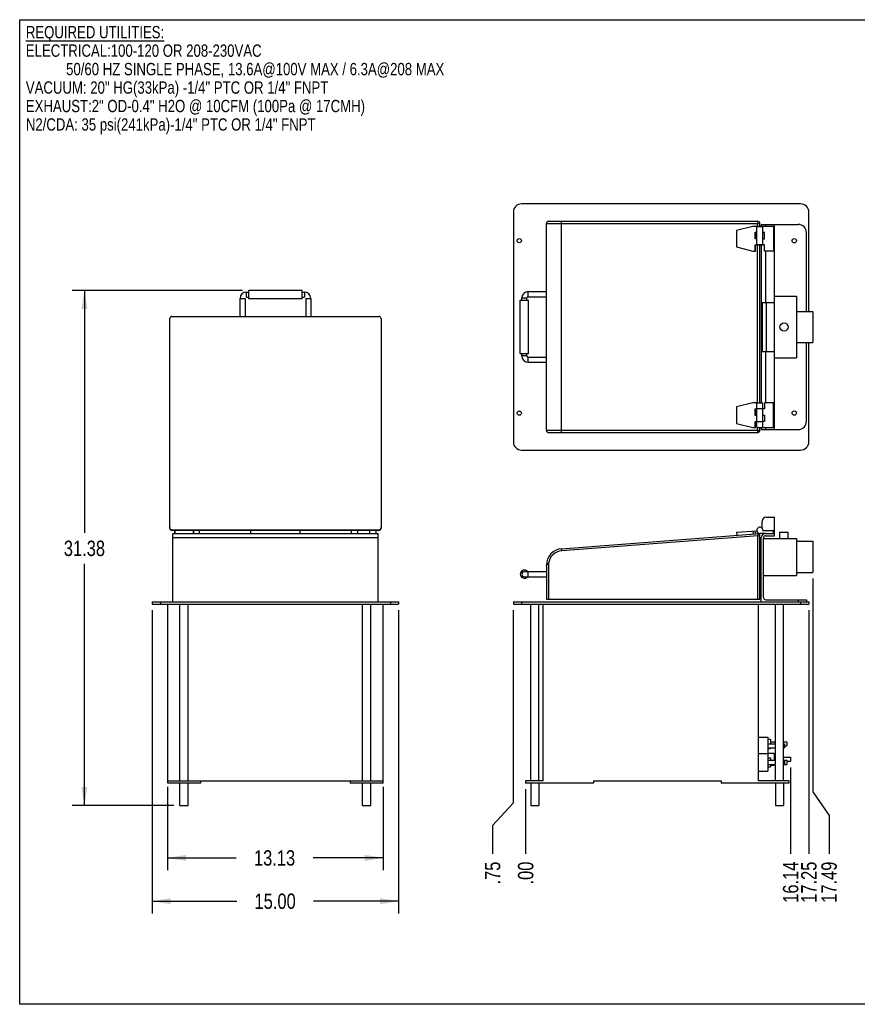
# Model space of a CAD drawing. Header units: inches. Extents: x 0 to 16, y 0 to 10.
# Tile 1 of 37: x 0 to 8.5, y 0 to 10. Entities that reach past the tile are written whole.
import ezdxf

# ---------------------------------------------------------------- set-up
doc = ezdxf.new("R2010")
doc.units = ezdxf.units.IN
doc.header["$LTSCALE"] = 0.935
doc.header["$MEASUREMENT"] = 0
doc.layers.get('0').update_dxf_attribs({"linetype": 'CONTINUOUS'})
doc.layers.add('02___PRT_ALL_AXES', color=7, linetype='CONTINUOUS')
doc.styles.get("Standard").update_dxf_attribs({"font": 'txt', "width": 0.8})
doc.dimstyles.new('DIMSTYLE_1', dxfattribs={"dimtxt": 0.15625, "dimasz": 0.1875, "dimexe": 0.125, "dimexo": 0.0625, "dimgap": 0.078125, "dimtad": 0, "dimtih": 1, "dimtoh": 1, "dimlfac": 6, "dimzin": 4, "dimdsep": 46, "dimtxsty": 'Standard', "dimblk": '_FILLED', "dimblk1": '_FILLED', "dimblk2": '_FILLED', "dimcen": 0.09, "dimazin": 1, "dimtfac": 1, "dimtofl": 0, "dimtmove": 0, "dimatfit": 3, "dimldrblk": '_FILLED', "dimfxl": 1, "dimtolj": 1, "dimtzin": 4, "dimarcsym": 0})
doc.dimstyles.new('DIMSTYLE_2', dxfattribs={"dimtxt": 0.15625, "dimasz": 0.1875, "dimexe": 0.125, "dimexo": 0.0625, "dimgap": 0.039062, "dimtad": 0, "dimtih": 1, "dimtoh": 1, "dimlfac": 6, "dimzin": 4, "dimdsep": 46, "dimtxsty": 'Standard', "dimblk": '_FILLED', "dimblk1": '_FILLED', "dimblk2": '_FILLED', "dimcen": 0.09, "dimazin": 1, "dimtfac": 1, "dimtofl": 0, "dimtmove": 0, "dimatfit": 3, "dimldrblk": '_FILLED', "dimfxl": 1, "dimtolj": 1, "dimtzin": 4, "dimarcsym": 0})

# ---------------------------------------------------------------- blocks, each defined once
blk = doc.blocks.new('_FILLED')
at = {"color": 0, "linetype": 'ByBlock'}
blk.add_solid([(0, 0), (-1, 0.167), (-1, -0.167)], dxfattribs=at)
blk = doc.blocks.new('*D1')
at = {"color": 2, "linetype": 'Continuous', "transparency": 16777216}
for p, q in [((1.502, 2.208), (1.502, 1.362)), ((3.69, 2.208), (3.69, 1.362)), ((1.502, 1.487), (2.197, 1.487)), ((3.69, 1.487), (2.978, 1.487))]:
    blk.add_line(p, q, dxfattribs=at)
at = {"color": 2, "linetype": 'Continuous', "transparency": 16777216, "xscale": 0.1875, "yscale": 0.1875, "zscale": 0.1875, "rotation": 180}
blk.add_blockref('_FILLED', (1.502, 1.487), dxfattribs=at)
at = {"color": 2, "linetype": 'Continuous', "transparency": 16777216, "xscale": 0.1875, "yscale": 0.1875, "zscale": 0.1875}
blk.add_blockref('_FILLED', (3.69, 1.487), dxfattribs=at)
at = {"color": 2, "linetype": 'Continuous', "transparency": 16777216, "insert": (2.587, 1.565), "char_height": 0.1562, "width": 0.625, "attachment_point": 2, "line_spacing_factor": 0.9}
blk.add_mtext('13.13', dxfattribs=at)
blk = doc.blocks.new('*D2')
at = {"color": 2, "linetype": 'Continuous', "transparency": 16777216}
for p, q in [((1.346, 4.002), (1.346, 0.922)), ((3.846, 4.002), (3.846, 0.922)), ((1.346, 1.047), (2.203, 1.047)), ((3.846, 1.047), (2.984, 1.047))]:
    blk.add_line(p, q, dxfattribs=at)
at = {"color": 2, "linetype": 'Continuous', "transparency": 16777216, "xscale": 0.1875, "yscale": 0.1875, "zscale": 0.1875, "rotation": 180}
blk.add_blockref('_FILLED', (1.346, 1.047), dxfattribs=at)
at = {"color": 2, "linetype": 'Continuous', "transparency": 16777216, "xscale": 0.1875, "yscale": 0.1875, "zscale": 0.1875}
blk.add_blockref('_FILLED', (3.846, 1.047), dxfattribs=at)
at = {"color": 2, "linetype": 'Continuous', "transparency": 16777216, "insert": (2.593, 1.125), "char_height": 0.1562, "width": 0.625, "attachment_point": 2, "line_spacing_factor": 0.9}
blk.add_mtext('15.00', dxfattribs=at)
blk = doc.blocks.new('*D3')
at = {"color": 2, "linetype": 'Continuous', "transparency": 16777216}
for p, q in [((2.262, 7.25), (0.532, 7.25)), ((0.657, 7.25), (0.657, 4.787)), ((0.657, 2.02), (0.657, 4.474)), ((1.565, 2.02), (0.532, 2.02))]:
    blk.add_line(p, q, dxfattribs=at)
at = {"color": 2, "linetype": 'Continuous', "transparency": 16777216, "xscale": 0.1875, "yscale": 0.1875, "zscale": 0.1875}
for p, rotation in [((0.657, 7.25), 90), ((0.657, 2.02), 270)]:
    blk.add_blockref('_FILLED', p, dxfattribs=dict(at, rotation=rotation))
at = {"color": 2, "linetype": 'Continuous', "transparency": 16777216, "insert": (0.657, 4.709), "char_height": 0.1562, "width": 0.625, "attachment_point": 2, "line_spacing_factor": 0.9}
blk.add_mtext('31.38', dxfattribs=at)
blk = doc.blocks.new('*D4')
at = {"color": 2, "linetype": 'Continuous', "transparency": 16777216}
for p, q in [((5.011, 4.002), (5.011, 2.043)), ((5.011, 2.043), (4.8, 1.815)), ((4.8, 1.815), (4.8, 1.528))]:
    blk.add_line(p, q, dxfattribs=at)
at = {"color": 2, "linetype": 'Continuous', "transparency": 16777216, "insert": (4.722, 1.449), "char_height": 0.1562, "width": 0.375, "attachment_point": 3, "rotation": 90, "line_spacing_factor": 0.9}
blk.add_mtext('.75', dxfattribs=at)
blk = doc.blocks.new('*D5')
at = {"color": 2, "linetype": 'Continuous', "transparency": 16777216}
blk.add_line((5.136, 2.185), (5.136, 1.528), dxfattribs=at)
at = {"color": 2, "linetype": 'Continuous', "transparency": 16777216, "insert": (5.058, 1.449), "char_height": 0.1562, "width": 0.375, "attachment_point": 3, "rotation": 90, "line_spacing_factor": 0.9}
blk.add_mtext('.00', dxfattribs=at)
blk = doc.blocks.new('*D6')
at = {"color": 2, "linetype": 'Continuous', "transparency": 16777216}
blk.add_line((7.826, 2.406), (7.826, 1.528), dxfattribs=at)
at = {"color": 2, "linetype": 'Continuous', "transparency": 16777216, "insert": (7.748, 1.449), "char_height": 0.1562, "width": 0.625, "attachment_point": 3, "rotation": 90, "line_spacing_factor": 0.9}
blk.add_mtext('16.14', dxfattribs=at)
blk = doc.blocks.new('*D7')
at = {"color": 2, "linetype": 'Continuous', "transparency": 16777216}
blk.add_line((8.011, 4.002), (8.011, 1.528), dxfattribs=at)
at = {"color": 2, "linetype": 'Continuous', "transparency": 16777216, "insert": (7.933, 1.449), "char_height": 0.1562, "width": 0.625, "attachment_point": 3, "rotation": 90, "line_spacing_factor": 0.9}
blk.add_mtext('17.25', dxfattribs=at)
blk = doc.blocks.new('*D8')
at = {"color": 2, "linetype": 'Continuous', "transparency": 16777216}
for p, q in [((8.051, 4.323), (8.051, 2.158)), ((8.051, 2.158), (8.216, 1.917)), ((8.216, 1.917), (8.216, 1.528))]:
    blk.add_line(p, q, dxfattribs=at)
at = {"color": 2, "linetype": 'Continuous', "transparency": 16777216, "insert": (8.138, 1.449), "char_height": 0.1562, "width": 0.625, "attachment_point": 3, "rotation": 90, "line_spacing_factor": 0.9}
blk.add_mtext('17.49', dxfattribs=at)

msp = doc.modelspace()

# ---------------------------------------------------------------- linework, layer by layer
at = {"color": 7, "linetype": 'Continuous'}
for p, q in [((0, 0), (0, 10)), ((0, 10), (16, 10)), ((7.9279, 8.1294), (5.0946, 8.1294)), ((5.0112, 8.0461), (5.0112, 5.7128)), ((8.0112, 7.0378), (8.0112, 8.0461)), ((5.3472, 5.8283), (5.3472, 7.9308)), ((5.3472, 7.9308), (7.5139, 7.9308)), ((5.3689, 7.9524), (7.4922, 7.9524)), ((5.5011, 5.8274), (5.5011, 7.9308)), ((7.4421, 7.9004), (7.2759, 7.8587)), ((7.4823, 7.9004), (7.4421, 7.9004)), ((7.4906, 7.9004), (7.4906, 7.9308)), ((7.5139, 7.9002), (7.5139, 7.9308)), ((7.5286, 7.9211), (7.5286, 7.9002)), ((7.5286, 7.9211), (7.9036, 7.9211)), ((7.5703, 7.9211), (7.5703, 7.9002)), ((7.6522, 7.9002), (7.6522, 7.6502)), ((7.662, 5.8378), (7.662, 7.9211)), ((7.2759, 7.8587), (7.2759, 7.6921)), ((7.4674, 7.7754), (7.4674, 7.8404)), ((7.4697, 7.7754), (7.4697, 7.8404)), ((7.5605, 7.7744), (7.5605, 7.8394)), ((7.987, 7.0378), (7.987, 7.8378)), ((7.4674, 7.6504), (7.4674, 7.7137)), ((7.4697, 7.6504), (7.4697, 7.7137)), ((7.4906, 6.1086), (7.4906, 7.7119)), ((7.5139, 6.1086), (7.5139, 7.7119)), ((7.5286, 7.7119), (7.5286, 6.1086)), ((7.5605, 7.6502), (7.5605, 7.7127)), ((7.2759, 7.6921), (7.4421, 7.6504)), ((7.4421, 7.6504), (7.4697, 7.6504)), ((7.6522, 7.6502), (7.5605, 7.6502)), ((7.5703, 7.6502), (7.5703, 7.1294)), ((2.3015, 7.1821), (2.3015, 7.2342)), ((2.3015, 7.2342), (2.3248, 7.2342)), ((2.3248, 7.1665), (2.3248, 7.2498)), ((2.8665, 7.2498), (2.3248, 7.2498)), ((2.8665, 7.1665), (2.8665, 7.2498)), ((2.8665, 7.2342), (2.89, 7.2342)), ((2.89, 7.2342), (2.89, 7.1821)), ((5.1623, 7.1869), (5.1623, 7.239)), ((5.1623, 7.239), (5.3472, 7.239)), ((2.2363, 7.1691), (2.2363, 6.9868)), ((2.2884, 7.1691), (2.2884, 6.9868)), ((2.3015, 7.1821), (2.3248, 7.1821)), ((2.8665, 7.1665), (2.3248, 7.1665)), ((2.8665, 7.1821), (2.89, 7.1821)), ((2.903, 7.1691), (2.903, 6.9868)), ((2.9551, 7.1691), (2.9551, 6.9868)), ((5.0816, 6.6088), (5.0816, 7.1505)), ((5.0816, 7.1505), (5.1649, 7.1505)), ((5.0972, 7.1505), (5.0972, 7.1739)), ((5.0972, 7.1739), (5.1493, 7.1739)), ((5.1493, 7.1505), (5.1493, 7.1739)), ((5.1623, 7.1869), (5.3472, 7.1869)), ((5.1649, 6.6088), (5.1649, 7.1505)), ((7.537, 7.1294), (7.662, 7.1294)), ((7.537, 7.1294), (7.537, 6.6294)), ((7.5786, 7.1294), (7.5786, 6.6294)), ((7.662, 7.1919), (7.8845, 7.1919)), ((7.8845, 7.1919), (7.8845, 6.5669)), ((1.5229, 4.8355), (1.5229, 6.9651)), ((1.5446, 6.9868), (3.6471, 6.9868)), ((3.6687, 6.9651), (3.6687, 4.8355)), ((7.987, 5.9211), (7.987, 6.7211)), ((8.0112, 5.7128), (8.0112, 6.7211)), ((5.0816, 6.6088), (5.1649, 6.6088)), ((5.0972, 6.5853), (5.0972, 6.6088)), ((5.1493, 6.5853), (5.1493, 6.6088)), ((7.537, 6.6294), (7.662, 6.6294)), ((7.5703, 6.6294), (7.5703, 6.1086)), ((5.1493, 6.5853), (5.0972, 6.5853)), ((5.1623, 6.5202), (5.1623, 6.5723)), ((5.1623, 6.5723), (5.3472, 6.5723)), ((5.1623, 6.5202), (5.3472, 6.5202)), ((7.662, 6.5669), (7.8845, 6.5669)), ((7.4421, 6.1086), (7.2759, 6.067)), ((7.4823, 6.1086), (7.4421, 6.1086)), ((7.6522, 6.1086), (7.5605, 6.1086)), ((7.5605, 6.1086), (7.5605, 6.0461)), ((7.6522, 5.8586), (7.6522, 6.1086)), ((7.2759, 6.067), (7.2759, 5.9003)), ((7.4674, 5.9811), (7.4674, 6.0478)), ((7.4697, 5.9811), (7.4697, 6.0478)), ((7.2759, 5.9003), (7.4421, 5.8586)), ((7.4674, 5.9195), (7.4822, 5.9195)), ((7.4674, 5.8586), (7.4674, 5.9195)), ((7.4697, 5.8586), (7.4697, 5.9195)), ((7.5605, 5.9845), (7.5605, 5.9195)), ((7.4922, 5.8274), (5.3482, 5.8274)), ((5.3689, 5.8066), (7.4922, 5.8066)), ((7.4421, 5.8586), (7.4697, 5.8586)), ((7.4906, 5.8274), (7.4906, 5.8586)), ((7.4922, 5.8274), (7.4922, 5.8066)), ((7.5139, 5.8283), (7.5139, 5.8586)), ((7.5286, 5.8586), (7.5286, 5.8378)), ((7.5286, 5.8378), (7.9036, 5.8378)), ((7.5703, 5.8586), (7.5703, 5.8378)), ((5.0946, 5.6294), (7.9279, 5.6294)), ((7.537, 4.8346), (7.537, 4.9067)), ((7.5786, 4.9483), (7.662, 4.9483)), ((7.662, 4.7592), (7.662, 4.9483)), ((1.5446, 4.8138), (1.5446, 4.8202)), ((1.5446, 4.8202), (3.6471, 4.8202)), ((3.6471, 4.8138), (1.5446, 4.8138)), ((1.8251, 4.8128), (1.7634, 4.8128)), ((1.8251, 4.7817), (1.8251, 4.8128)), ((2.3459, 4.7817), (2.3459, 4.8138)), ((2.8459, 4.7817), (2.8459, 4.8138)), ((3.5558, 4.8138), (3.5558, 4.8112)), ((3.6471, 4.8202), (3.6471, 4.8138)), ((7.2759, 4.7945), (7.4824, 4.8104)), ((7.4421, 4.8073), (7.4444, 4.7762)), ((7.4697, 4.7782), (7.4674, 4.8093)), ((7.6522, 4.7817), (7.6522, 4.8128)), ((1.5542, 4.0867), (1.5542, 4.7817)), ((1.5542, 4.7817), (1.5751, 4.7817)), ((1.5542, 4.74), (3.6375, 4.74)), ((1.7634, 4.7817), (3.3667, 4.7817)), ((3.6167, 4.7817), (3.6375, 4.7817)), ((3.6375, 4.0867), (3.6375, 4.7817)), ((5.5011, 4.6268), (7.5138, 4.7816)), ((7.4922, 4.759), (5.5027, 4.606)), ((7.2759, 4.7945), (7.2783, 4.7635)), ((7.4906, 4.7798), (7.4922, 4.759)), ((7.4922, 4.7799), (7.4922, 4.7737)), ((7.4922, 4.7737), (7.4922, 4.759)), ((7.4922, 4.1149), (7.4922, 4.759)), ((7.5139, 4.1149), (7.5139, 4.7582)), ((7.5286, 4.0867), (7.5286, 4.74)), ((7.5511, 4.1308), (7.5511, 4.7383)), ((7.5511, 4.7315), (7.8845, 4.7315)), ((7.5703, 4.7817), (7.662, 4.7817)), ((7.572, 4.7592), (7.662, 4.7592)), ((7.8845, 4.7315), (7.8845, 4.3565)), ((5.5027, 4.606), (5.5011, 4.6268)), ((5.3472, 4.4606), (5.3472, 4.1149)), ((5.3482, 4.4784), (5.3689, 4.4762)), ((5.3689, 4.4762), (5.3689, 4.1149)), ((5.1233, 4.3951), (5.3472, 4.3951)), ((5.1233, 4.343), (5.3472, 4.343)), ((5.1623, 4.343), (5.1623, 4.3951)), ((7.5511, 4.3565), (7.8845, 4.3565)), ((5.3472, 4.1149), (7.5139, 4.1149)), ((7.5728, 4.1092), (7.987, 4.1092)), ((7.9036, 4.1092), (7.9036, 4.0867)), ((7.987, 4.1092), (7.987, 4.0867)), ((1.3459, 4.0867), (1.3459, 4.0642)), ((1.3459, 4.0867), (3.8459, 4.0867)), ((1.3459, 4.0642), (3.8459, 4.0642)), ((1.4292, 4.0867), (1.4292, 4.0642)), ((1.5021, 2.2475), (1.5021, 4.0642)), ((3.6896, 2.2475), (3.6896, 4.0642)), ((3.7625, 4.0867), (3.7625, 4.0642)), ((3.8459, 4.0867), (3.8459, 4.0642)), ((5.0112, 4.0867), (5.0112, 4.0642)), ((5.0112, 4.0867), (8.0112, 4.0867)), ((5.0112, 4.0642), (8.0112, 4.0642)), ((5.0946, 4.0867), (5.0946, 4.0642)), ((5.3133, 2.27), (5.3133, 4.0642)), ((7.5008, 2.27), (7.5008, 4.0642)), ((7.9279, 4.0867), (7.9279, 4.0642)), ((8.0112, 4.0867), (8.0112, 4.0642)), ((7.5958, 2.5522), (7.6591, 2.5522)), ((7.6591, 2.5522), (7.6591, 2.4783)), ((7.6216, 2.4272), (7.6591, 2.4272)), ((7.6591, 2.4367), (7.6591, 2.4272)), ((1.5021, 2.27), (3.6896, 2.27)), ((1.8355, 2.2475), (1.5021, 2.2475)), ((1.8355, 2.27), (1.8355, 2.2475)), ((3.3563, 2.27), (3.3563, 2.2475)), ((3.6896, 2.2475), (3.3563, 2.2475)), ((5.1362, 2.27), (5.1362, 2.2475)), ((5.3133, 2.27), (5.1362, 2.27)), ((5.8237, 2.2475), (5.1362, 2.2475)), ((5.8237, 2.27), (7.1196, 2.27)), ((5.8237, 2.27), (5.8237, 2.2475)), ((7.1196, 2.27), (7.1196, 2.2475)), ((7.8071, 2.2475), (7.1196, 2.2475)), ((7.8071, 2.27), (7.5008, 2.27)), ((7.8071, 2.27), (7.8071, 2.2475)), ((16, 0), (0, 0))]:
    msp.add_line(p, q, dxfattribs=at)
for centre, radius, start, end in [((5.0946, 8.0461), 0.0833, 90, 180), ((7.9279, 8.0461), 0.0833, 0, 90), ((5.3689, 7.9308), 0.0217, 90, 180), ((7.4922, 7.9308), 0.0217, 0, 90), ((7.9036, 7.8378), 0.0833, 0, 90), ((2.3015, 7.1691), 0.0651, 89.99906, 179.99906), ((2.89, 7.1691), 0.0651, 0.00094, 90.00094), ((5.1623, 7.1739), 0.0651, 90, 180), ((5.1623, 7.1739), 0.013, 90, 180), ((1.5446, 6.9651), 0.0217, 90.00167, 179.99532), ((3.6471, 6.9651), 0.0217, 0.00468, 89.99833), ((5.1623, 6.5853), 0.0651, 180, 270), ((5.1623, 6.5853), 0.013, 180, 270), ((7.9036, 5.9211), 0.0833, 270, 360), ((5.3689, 5.8283), 0.0217, 180, 270), ((7.4922, 5.8283), 0.0217, 270, 360), ((5.0946, 5.7128), 0.0833, 180, 270), ((7.9279, 5.7128), 0.0833, 270, 360), ((7.5786, 4.9067), 0.0417, 90, 180), ((1.5446, 4.8419), 0.0217, 180.00468, 269.99833), ((1.5446, 4.8355), 0.0217, 180.00495, 269.99812), ((3.6471, 4.8419), 0.0217, 270.00167, 359.99532), ((3.6471, 4.8355), 0.0217, 269.97185, 0.00304), ((7.4922, 4.7582), 0.0217, 0, 94.39871), ((7.5703, 4.74), 0.0417, 90, 180), ((7.572, 4.7383), 0.0208, 90, 180), ((5.5139, 4.4606), 0.1667, 94.39871, 180), ((5.5139, 4.4606), 0.1458, 94.39791, 173.86842), ((5.1233, 4.3691), 0.0417, 38.7329, 321.2671), ((5.1233, 4.3691), 0.026, 90, 270), ((7.5728, 4.1308), 0.0217, 180, 270)]:
    msp.add_arc(centre, radius, start, end, dxfattribs=at)
for points, knots in [([(5.5011, 7.9308), (5.5011, 7.9322), (5.5011, 7.9349), (5.5012, 7.939), (5.5014, 7.9427), (5.5016, 7.9459), (5.5018, 7.9486), (5.5021, 7.9504), (5.5023, 7.9514), (5.5024, 7.9519), (5.5025, 7.9522), (5.5026, 7.9523), (5.5027, 7.9524), (5.5028, 7.9524)], [0, 0, 0, 0, 0.193044, 0.379077, 0.550402, 0.700724, 0.824448, 0.916893, 0.950386, 0.975065, 0.98415, 0.991162, 1, 1, 1, 1]), ([(7.4922, 7.9524), (7.4922, 7.9524), (7.4921, 7.9523), (7.492, 7.9522), (7.4919, 7.9519), (7.4917, 7.9514), (7.4915, 7.9504), (7.4913, 7.9486), (7.491, 7.9459), (7.4908, 7.9427), (7.4907, 7.939), (7.4906, 7.9349), (7.4906, 7.9322), (7.4906, 7.9308)], [0, 0, 0, 0, 0.008838, 0.015851, 0.024937, 0.049617, 0.083112, 0.175564, 0.299304, 0.449645, 0.620974, 0.806976, 1, 1, 1, 1]), ([(2.2363, 7.1691), (2.2363, 7.1691), (2.2364, 7.1691), (2.2364, 7.1691), (2.2364, 7.1691), (2.2365, 7.1691), (2.2365, 7.1692), (2.2367, 7.1692), (2.2369, 7.1692), (2.2371, 7.1692), (2.2375, 7.1692), (2.2379, 7.1692), (2.2383, 7.1692), (2.2389, 7.1692), (2.2397, 7.1692), (2.2408, 7.1693), (2.2423, 7.1693), (2.244, 7.1693), (2.2459, 7.1693), (2.248, 7.1693), (2.2502, 7.1693), (2.2533, 7.1694), (2.2574, 7.1694), (2.2607, 7.1694), (2.2624, 7.1694)], [0, 0, 0, 0, 0.000388, 0.001325, 0.002851, 0.004971, 0.007687, 0.010996, 0.019395, 0.030156, 0.043256, 0.058657, 0.076321, 0.096207, 0.118276, 0.168725, 0.22717, 0.293064, 0.365759, 0.444572, 0.528725, 0.617401, 0.804976, 1, 1, 1, 1]), ([(2.2624, 7.1694), (2.2641, 7.1694), (2.2674, 7.1694), (2.2715, 7.1694), (2.2746, 7.1693), (2.2768, 7.1693), (2.2789, 7.1693), (2.2807, 7.1693), (2.2825, 7.1693), (2.284, 7.1693), (2.2851, 7.1692), (2.2859, 7.1692), (2.2864, 7.1692), (2.2869, 7.1692), (2.2873, 7.1692), (2.2876, 7.1692), (2.2879, 7.1692), (2.2881, 7.1692), (2.2882, 7.1692), (2.2883, 7.1691), (2.2884, 7.1691), (2.2884, 7.1691), (2.2884, 7.1691), (2.2884, 7.1691), (2.2884, 7.1691)], [0, 0, 0, 0, 0.195024, 0.382599, 0.471275, 0.555428, 0.634241, 0.706936, 0.77283, 0.831275, 0.881724, 0.903793, 0.923679, 0.941343, 0.956744, 0.969844, 0.980605, 0.989004, 0.992313, 0.995029, 0.997149, 0.998675, 0.999612, 1, 1, 1, 1]), ([(2.903, 7.1691), (2.903, 7.1691), (2.903, 7.1691), (2.9031, 7.1691), (2.9031, 7.1691), (2.9031, 7.1691), (2.9032, 7.1692), (2.9033, 7.1692), (2.9035, 7.1692), (2.9038, 7.1692), (2.9042, 7.1692), (2.9046, 7.1692), (2.905, 7.1692), (2.9055, 7.1692), (2.9063, 7.1692), (2.9075, 7.1693), (2.909, 7.1693), (2.9107, 7.1693), (2.9126, 7.1693), (2.9146, 7.1693), (2.9168, 7.1693), (2.9199, 7.1694), (2.924, 7.1694), (2.9274, 7.1694), (2.9291, 7.1694)], [0, 0, 0, 0, 0.000388, 0.001325, 0.002851, 0.004971, 0.007687, 0.010996, 0.019395, 0.030156, 0.043256, 0.058657, 0.076321, 0.096207, 0.118276, 0.168725, 0.22717, 0.293064, 0.365759, 0.444572, 0.528725, 0.617401, 0.804976, 1, 1, 1, 1]), ([(2.9291, 7.1694), (2.9307, 7.1694), (2.9341, 7.1694), (2.9382, 7.1694), (2.9413, 7.1693), (2.9435, 7.1693), (2.9455, 7.1693), (2.9474, 7.1693), (2.9491, 7.1693), (2.9506, 7.1693), (2.9518, 7.1692), (2.9526, 7.1692), (2.9531, 7.1692), (2.9536, 7.1692), (2.954, 7.1692), (2.9543, 7.1692), (2.9546, 7.1692), (2.9548, 7.1692), (2.9549, 7.1692), (2.955, 7.1691), (2.955, 7.1691), (2.9551, 7.1691), (2.9551, 7.1691), (2.9551, 7.1691), (2.9551, 7.1691)], [0, 0, 0, 0, 0.195024, 0.382599, 0.471275, 0.555428, 0.634241, 0.706936, 0.77283, 0.831275, 0.881724, 0.903793, 0.923679, 0.941343, 0.956744, 0.969844, 0.980605, 0.989004, 0.992313, 0.995029, 0.997149, 0.998675, 0.999612, 1, 1, 1, 1]), ([(5.3482, 5.8274), (5.3479, 5.8274), (5.3475, 5.8276), (5.3472, 5.8281), (5.3472, 5.8283)], [0, 0, 0, 0, 0.561346, 1, 1, 1, 1]), ([(5.3482, 5.8274), (5.3482, 5.8247), (5.3493, 5.8193), (5.3539, 5.8123), (5.3608, 5.8077), (5.3662, 5.8066), (5.3689, 5.8066)], [0, 0, 0, 0, 0.250663, 0.500938, 0.750664, 1, 1, 1, 1]), ([(5.5027, 5.8066), (5.5027, 5.8066), (5.5026, 5.8067), (5.5025, 5.8068), (5.5024, 5.8071), (5.5022, 5.8076), (5.502, 5.8086), (5.5018, 5.8103), (5.5016, 5.8129), (5.5014, 5.816), (5.5012, 5.8196), (5.5011, 5.8234), (5.5011, 5.8261), (5.5011, 5.8274)], [0, 0, 0, 0, 0.008838, 0.01585, 0.024935, 0.049614, 0.083107, 0.175552, 0.299276, 0.449598, 0.620923, 0.806956, 1, 1, 1, 1]), ([(7.4906, 5.8274), (7.4906, 5.8261), (7.4906, 5.8234), (7.4907, 5.8196), (7.4908, 5.816), (7.491, 5.8129), (7.4912, 5.8103), (7.4915, 5.8086), (7.4917, 5.8076), (7.4918, 5.8071), (7.4919, 5.8068), (7.492, 5.8067), (7.4921, 5.8066), (7.4922, 5.8066)], [0, 0, 0, 0, 0.193044, 0.379077, 0.550402, 0.700724, 0.824448, 0.916893, 0.950386, 0.975065, 0.98415, 0.991162, 1, 1, 1, 1]), ([(7.5139, 5.8283), (7.5139, 5.8282), (7.5138, 5.8282), (7.5137, 5.8281), (7.5134, 5.8281), (7.5129, 5.828), (7.5122, 5.8279), (7.5113, 5.8279), (7.5102, 5.8278), (7.5089, 5.8277), (7.5069, 5.8277), (7.5041, 5.8276), (7.5004, 5.8275), (7.4964, 5.8274), (7.4936, 5.8274), (7.4922, 5.8274)], [0, 0, 0, 0, 0.00646, 0.012719, 0.021276, 0.045339, 0.078493, 0.120455, 0.17085, 0.229198, 0.294944, 0.44606, 0.618435, 0.805469, 1, 1, 1, 1]), ([(7.4922, 4.759), (7.4936, 4.759), (7.4964, 4.759), (7.5004, 4.759), (7.5041, 4.7589), (7.5069, 4.7588), (7.5089, 4.7587), (7.5102, 4.7587), (7.5113, 4.7586), (7.5122, 4.7585), (7.5129, 4.7584), (7.5134, 4.7584), (7.5137, 4.7583), (7.5138, 4.7583), (7.5139, 4.7582), (7.5139, 4.7582)], [0, 0, 0, 0, 0.194531, 0.381565, 0.55394, 0.705056, 0.770802, 0.82915, 0.879546, 0.921507, 0.954661, 0.978724, 0.987281, 0.99354, 1, 1, 1, 1]), ([(5.3472, 4.4606), (5.3472, 4.4613), (5.3475, 4.4628), (5.3488, 4.465), (5.3508, 4.467), (5.353, 4.4686), (5.355, 4.4699), (5.3573, 4.4712), (5.3605, 4.4728), (5.3646, 4.4745), (5.3674, 4.4756), (5.3689, 4.4761)], [0, 0, 0, 0, 0.077714, 0.164318, 0.266178, 0.385395, 0.451424, 0.521425, 0.671892, 0.833227, 1, 1, 1, 1])]:
    msp.add_open_spline(points, degree=3, knots=knots, dxfattribs=at)
at = {"layer": '02___PRT_ALL_AXES', "color": 7, "linetype": 'Continuous'}
for p, q in [((7.4822, 7.7119), (7.4822, 7.9004)), ((7.4822, 7.9004), (7.5455, 7.9004)), ((7.6522, 7.9002), (7.4822, 7.9002)), ((7.5455, 7.7119), (7.5455, 7.9004)), ((7.4674, 7.8404), (7.4823, 7.8404)), ((7.5605, 7.8394), (7.5455, 7.8394)), ((7.4823, 7.7754), (7.4674, 7.7754)), ((7.4674, 7.7137), (7.4823, 7.7137)), ((7.4822, 7.7121), (7.5455, 7.7121)), ((7.5455, 7.7119), (7.4822, 7.7119)), ((7.5455, 7.7744), (7.5605, 7.7744)), ((7.5605, 7.7127), (7.5455, 7.7127)), ((7.8845, 7.0378), (8.0511, 7.0378)), ((8.0511, 7.0378), (8.0511, 6.7211)), ((7.8845, 6.7211), (8.0511, 6.7211)), ((7.4822, 6.1086), (7.5455, 6.1086)), ((7.4822, 5.8586), (7.4822, 6.1086)), ((7.5455, 5.8586), (7.5455, 6.1086)), ((7.4674, 6.0478), (7.4823, 6.0478)), ((7.5455, 6.047), (7.4822, 6.047)), ((7.5605, 6.0461), (7.5455, 6.0461)), ((7.4823, 5.9811), (7.4674, 5.9811)), ((7.4822, 5.9203), (7.5455, 5.9203)), ((7.5455, 5.9845), (7.5605, 5.9845)), ((7.5605, 5.9195), (7.5455, 5.9195)), ((7.4822, 5.8586), (7.6522, 5.8586)), ((1.5749, 4.7817), (1.5749, 4.8133)), ((1.6349, 4.8112), (1.5749, 4.8112)), ((1.5751, 4.8133), (1.5751, 4.7817)), ((1.6349, 4.8138), (1.6349, 4.8112)), ((1.6999, 4.8112), (1.6999, 4.8138)), ((1.7616, 4.8112), (1.6999, 4.8112)), ((1.7616, 4.8133), (1.7616, 4.8112)), ((1.7633, 4.7817), (1.7633, 4.8138)), ((1.7634, 4.8133), (1.7634, 4.7817)), ((3.3667, 4.7817), (3.3667, 4.8138)), ((3.4275, 4.8112), (3.3667, 4.8112)), ((3.4275, 4.8133), (3.4275, 4.8112)), ((3.4283, 4.8133), (3.4283, 4.7817)), ((3.4942, 4.8112), (3.4942, 4.8138)), ((3.5558, 4.8112), (3.4942, 4.8112)), ((3.555, 4.7817), (3.555, 4.8112)), ((3.6167, 4.8133), (3.6167, 4.7817)), ((7.5455, 4.8128), (7.6522, 4.8128)), ((1.5749, 4.7817), (1.7634, 4.7817)), ((3.3667, 4.7817), (3.6167, 4.7817)), ((7.5703, 4.7817), (7.5138, 4.7817)), ((7.7178, 4.7315), (7.7178, 4.794)), ((7.7178, 4.794), (7.8011, 4.794)), ((7.8011, 4.7315), (7.8011, 4.794)), ((7.8845, 4.7023), (8.0511, 4.7023)), ((8.0511, 4.7023), (8.0511, 4.3857)), ((7.8845, 4.3857), (8.0511, 4.3857)), ((1.6271, 2.27), (1.6271, 4.0642)), ((1.7105, 2.27), (1.7105, 4.0642)), ((3.4813, 2.27), (3.4813, 4.0642)), ((3.5646, 2.27), (3.5646, 4.0642)), ((5.1883, 2.27), (5.1883, 4.0642)), ((5.2716, 2.27), (5.2716, 4.0642)), ((7.6716, 2.27), (7.6716, 4.0642)), ((7.755, 2.27), (7.755, 4.0642)), ((7.5008, 2.7127), (7.5958, 2.7127)), ((7.5958, 2.7127), (7.5958, 2.369)), ((7.5958, 2.6925), (7.6216, 2.6925)), ((7.5958, 2.645), (7.6716, 2.645)), ((7.5958, 2.6033), (7.6716, 2.6033)), ((7.6216, 2.6925), (7.6216, 2.6458)), ((7.6216, 2.6666), (7.6716, 2.6666)), ((7.6216, 2.6033), (7.6216, 2.5991)), ((7.755, 2.6666), (7.7883, 2.6666)), ((7.755, 2.645), (7.7625, 2.645)), ((7.755, 2.6033), (7.7625, 2.6033)), ((7.7625, 2.645), (7.7625, 2.6033)), ((7.7625, 2.625), (7.7883, 2.625)), ((7.7883, 2.6666), (7.7883, 2.625)), ((7.5008, 2.546), (7.5958, 2.546)), ((7.5958, 2.5991), (7.6216, 2.5991)), ((7.5958, 2.5042), (7.6216, 2.5042)), ((7.6216, 2.5042), (7.6216, 2.4783)), ((7.6591, 2.5105), (7.6716, 2.5105)), ((7.755, 2.5105), (7.8258, 2.5105)), ((7.8258, 2.5105), (7.8258, 2.4689)), ((7.5958, 2.4783), (7.6716, 2.4783)), ((7.5958, 2.4367), (7.6716, 2.4367)), ((7.5958, 2.4108), (7.6216, 2.4108)), ((7.6216, 2.4367), (7.6216, 2.4108)), ((7.755, 2.4783), (7.7883, 2.4783)), ((7.755, 2.4367), (7.7883, 2.4367)), ((7.7625, 2.4783), (7.7625, 2.4367)), ((7.7883, 2.4783), (7.7883, 2.4367)), ((7.7883, 2.4689), (7.8258, 2.4689)), ((7.5008, 2.369), (7.5958, 2.369)), ((1.6271, 2.02), (1.6271, 2.2475)), ((1.7105, 2.02), (1.7105, 2.2475)), ((3.4813, 2.02), (3.4813, 2.2475)), ((3.5646, 2.02), (3.5646, 2.2475)), ((5.1883, 2.2475), (5.1883, 2.02)), ((5.2716, 2.2475), (5.2716, 2.02)), ((7.6716, 2.2475), (7.6716, 2.02)), ((7.755, 2.2475), (7.755, 2.02)), ((1.6271, 2.02), (1.7105, 2.02)), ((3.4813, 2.02), (3.5646, 2.02)), ((5.1883, 2.02), (5.2716, 2.02)), ((7.6716, 2.02), (7.755, 2.02))]:
    msp.add_line(p, q, dxfattribs=at)
for centre, radius in [((5.0713, 7.7552), 0.0214), ((7.863, 7.7544), 0.0217), ((7.7595, 6.8794), 0.0417), ((5.0713, 6.0037), 0.0214), ((7.863, 6.0044), 0.0217)]:
    msp.add_circle(centre, radius, dxfattribs=at)
msp.add_arc((7.5138, 4.8133), 0.0317, 359.09529, 270, dxfattribs=at)

# ---------------------------------------------------------------- texts
at = {"color": 2, "linetype": 'Continuous', "insert": (0.0624, 9.936), "char_height": 0.125, "width": 6.4, "attachment_point": 1, "line_spacing_factor": 0.9}
msp.add_mtext('\\LREQUIRED UTILITIES:\\P\\lELECTRICAL:100-120 OR 208-230VAC \\P           50/60 HZ SINGLE PHASE, 13.6A@100V MAX / 6.3A@208 MAX \\PVACUUM: 20" HG(33kPa) -1/4" PTC OR 1/4" FNPT\\PEXHAUST:2" OD-0.4" H2O @ 10CFM (100Pa @ 17CMH)\\PN2/CDA: 35 psi(241kPa)-1/4" PTC OR 1/4" FNPT', dxfattribs=at)

# ---------------------------------------------------------------- dimensions: what is measured, and where the dimension line sits
at = {"color": 2, "linetype": 'Continuous'}
dim = msp.add_linear_dim(base=(0.6573, 2.02), p1=(2.3248, 7.2498), p2=(1.6271, 2.02), angle=270, dimstyle='DIMSTYLE_1', dxfattribs=at)
dim.commit()
dim.dimension.update_dxf_attribs({"geometry": '*D3', "text_midpoint": (0.6612, 4.6304), "dimtype": 160})
for feature_location, offset, origin, picture, middle in [((8.0511, 4.3232), (0.1648, -2.7956), (5.1362, 4.3857), '*D8', (8.2159, 1.1525)), ((5.0112, 4.0017), (-0.211, -2.4741), (5.1362, 2.2475), '*D4', (4.8002, 1.2775)), ((8.0112, 4.0017), (0, -2.4741), (5.1362, 4.0642), '*D7', (8.0112, 1.1564)), ((7.8258, 2.4064), (0, -0.8789), (5.1362, 2.4689), '*D6', (7.8258, 1.1564)), ((5.1362188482, 2.1850031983), (0, -0.6574801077), (5.1362188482, 2.2475031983), '*D5', (5.1362189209, 1.2736167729))]:
    dim = msp.add_ordinate_dim(feature_location=feature_location, offset=offset, dtype=1, origin=origin, dimstyle='DIMSTYLE_2', dxfattribs=at)
    dim.commit()
    dim.dimension.update_dxf_attribs({"geometry": picture, "text_midpoint": middle})
for base, p1, p2, picture, middle in [((3.8459, 1.0471), (1.3459, 4.0642), (3.8459, 4.0642), '*D2', (2.6091, 1.0471)), ((3.6896326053, 1.4872820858), (1.5021326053, 2.2700031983), (3.6896326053, 2.2700031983), '*D1', (2.6066610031, 1.4872821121))]:
    dim = msp.add_linear_dim(base=base, p1=p1, p2=p2, dimstyle='DIMSTYLE_1', dxfattribs=at)
    dim.commit()
    dim.dimension.update_dxf_attribs({"geometry": picture, "text_midpoint": middle, "dimtype": 160})

doc.saveas('drawing.dxf')
